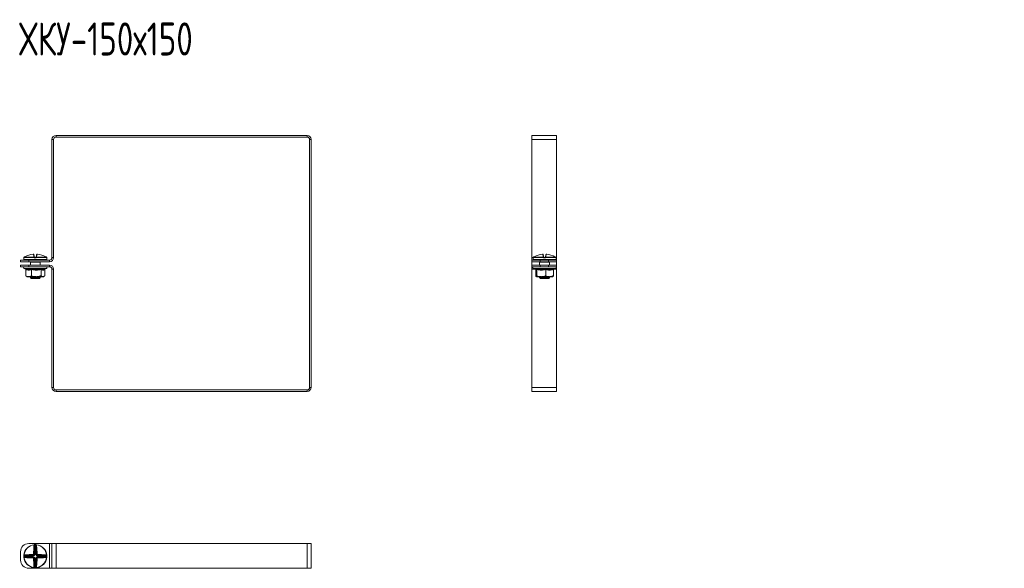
# Model space of a CAD drawing. Header units: millimetres. Extents: x -4 to 1414, y -1299 to 295.
# Tile 6 of 8: x 1 to 597, y -421 to -89. Entities that reach past the tile are written whole.
import ezdxf

# ---------------------------------------------------------------- set-up
doc = ezdxf.new("R2010")
doc.units = ezdxf.units.MM
doc.styles.add('SLDTEXTSTYLE0', font='TXT', dxfattribs={"width": 0.7, "bigfont": 'bigfont'})

msp = doc.modelspace()

# ---------------------------------------------------------------- linework, layer by layer
at = {"color": 7, "linetype": 'Continuous', "lineweight": 15}
for p, q in [((22.59, -158.53), (22.59, -159.53)), ((22.59, -158.53), (174.59, -158.53)), ((22.59, -159.53), (174.59, -159.53)), ((174.59, -159.53), (174.59, -158.53)), ((325.72, -158.53), (310.72, -158.53)), ((310.72, -161.03), (310.72, -158.53)), ((325.72, -161.03), (325.72, -158.53)), ((20.09, -232.53), (20.09, -161.03)), ((21.09, -161.03), (20.09, -161.03)), ((21.09, -232.53), (21.09, -161.03)), ((177.09, -161.03), (176.09, -161.03)), ((176.09, -161.03), (176.09, -311.03)), ((177.09, -161.03), (177.09, -311.03)), ((325.72, -161.03), (310.72, -161.03)), ((310.72, -232.53), (310.72, -161.03)), ((325.72, -232.53), (325.72, -161.03)), ((3.05, -232.48), (3.05, -232.48)), ((9.4, -232.51), (3.05, -232.51)), ((3.17, -232.29), (9.41, -232.29)), ((3.18, -232.29), (3.17, -232.29)), ((9.22, -231.99), (8.96, -230.48)), ((9.22, -230.68), (9.49, -232.16)), ((9.73, -232.37), (10.31, -232.37)), ((10.56, -232.16), (10.82, -230.68)), ((10.64, -232.29), (16.87, -232.29)), ((16.99, -232.51), (10.65, -232.51)), ((11.09, -230.48), (10.82, -231.99)), ((16.87, -232.29), (16.87, -232.29)), ((16.99, -232.48), (16.99, -232.51)), ((311.43, -232.48), (311.42, -232.48)), ((317.77, -232.51), (311.42, -232.51)), ((311.54, -232.29), (317.78, -232.29)), ((311.55, -232.29), (311.54, -232.29)), ((317.6, -231.99), (317.33, -230.48)), ((317.6, -230.68), (317.86, -232.16)), ((318.11, -232.37), (318.69, -232.37)), ((318.93, -232.16), (319.19, -230.68)), ((319.01, -232.29), (325.25, -232.29)), ((325.37, -232.51), (319.02, -232.51)), ((319.46, -230.48), (319.19, -231.99)), ((325.25, -232.29), (325.24, -232.29)), ((325.37, -232.48), (325.37, -232.51)), ((1.09, -235.03), (1.09, -234.03)), ((1.09, -234.03), (6.09, -234.03)), ((6.09, -235.03), (1.09, -235.03)), ((1.09, -238.03), (1.09, -237.03)), ((1.09, -237.03), (6.09, -237.03)), ((6.09, -238.03), (1.09, -238.03)), ((3.02, -232.62), (3.02, -233.62)), ((16.77, -233.87), (3.27, -233.87)), ((6.09, -234.03), (6.09, -235.03)), ((6.09, -234.03), (18.59, -234.03)), ((6.09, -235.03), (18.59, -235.03)), ((6.09, -237.03), (6.09, -238.03)), ((18.59, -237.03), (6.09, -237.03)), ((18.59, -238.03), (6.09, -238.03)), ((6.97, -235.07), (6.97, -235.07)), ((7.02, -235.22), (7.02, -237.03)), ((7.06, -234.03), (7.06, -233.87)), ((8.99, -235.32), (7.21, -235.32)), ((8.21, -235.07), (7.32, -235.07)), ((8.42, -235.07), (8.21, -235.07)), ((10.32, -232.62), (9.72, -232.62)), ((12.84, -235.32), (11.06, -235.32)), ((12.72, -235.07), (11.83, -235.07)), ((12.98, -234.03), (12.98, -233.87)), ((13.02, -237.03), (13.02, -235.22)), ((17.02, -233.62), (17.02, -232.62)), ((18.59, -235.03), (18.59, -234.03)), ((18.59, -238.03), (18.59, -237.03)), ((20.09, -232.53), (21.09, -232.53)), ((310.72, -234.03), (310.72, -232.53)), ((310.72, -235.03), (310.72, -234.03)), ((310.72, -234.03), (315.72, -234.03)), ((315.72, -235.03), (310.72, -235.03)), ((310.72, -235.03), (310.72, -237.03)), ((310.72, -238.03), (310.72, -237.03)), ((310.72, -237.03), (315.72, -237.03)), ((315.72, -238.03), (310.72, -238.03)), ((310.72, -239.53), (310.72, -238.03)), ((311.4, -232.62), (311.4, -233.62)), ((325.15, -233.87), (311.65, -233.87)), ((315.35, -235.07), (315.35, -235.07)), ((315.4, -235.22), (315.4, -237.03)), ((315.44, -233.87), (315.44, -234.03)), ((317.36, -235.32), (315.58, -235.32)), ((316.59, -235.07), (315.7, -235.07)), ((315.72, -234.03), (315.72, -235.03)), ((320.72, -234.03), (315.72, -234.03)), ((320.72, -235.03), (315.72, -235.03)), ((315.72, -237.03), (315.72, -238.03)), ((320.72, -237.03), (315.72, -237.03)), ((320.72, -238.03), (315.72, -238.03)), ((316.79, -235.07), (316.59, -235.07)), ((318.7, -232.62), (318.1, -232.62)), ((321.21, -235.32), (319.43, -235.32)), ((321.1, -235.07), (320.21, -235.07)), ((320.72, -235.03), (320.72, -234.03)), ((320.72, -234.03), (325.72, -234.03)), ((325.72, -235.03), (320.72, -235.03)), ((320.72, -238.03), (320.72, -237.03)), ((320.72, -237.03), (325.72, -237.03)), ((325.72, -238.03), (320.72, -238.03)), ((321.35, -233.87), (321.35, -234.03)), ((321.4, -237.03), (321.4, -235.22)), ((325.4, -233.62), (325.4, -232.62)), ((325.72, -234.03), (325.72, -232.53)), ((325.72, -234.03), (325.72, -235.03)), ((325.72, -235.03), (325.72, -237.03)), ((325.72, -237.03), (325.72, -238.03)), ((325.72, -239.53), (325.72, -238.03)), ((3.29, -239.13), (4.1, -239.43)), ((4.29, -239.75), (4.29, -243.43)), ((4.59, -243.7), (5.02, -244.03)), ((5.02, -244.03), (6.03, -244.03)), ((6.03, -244.03), (10.63, -244.03)), ((7.02, -244.03), (7.02, -244.57)), ((7.77, -239.75), (7.77, -243.43)), ((10.63, -244.03), (14.63, -244.03)), ((13.02, -244.57), (13.02, -244.03)), ((13.5, -239.75), (13.5, -243.43)), ((14.63, -244.03), (15.02, -244.03)), ((15.02, -244.03), (15.45, -243.7)), ((15.72, -239.51), (16.75, -239.13)), ((15.75, -239.75), (15.75, -243.43)), ((20.09, -311.03), (20.09, -239.53)), ((21.09, -239.53), (20.09, -239.53)), ((21.09, -311.03), (21.09, -239.53)), ((310.72, -311.03), (310.72, -239.53)), ((311.67, -239.13), (313.12, -239.66)), ((313.06, -239.64), (313.08, -239.75)), ((313.08, -239.75), (313.08, -243.43)), ((316.44, -244.03), (313.43, -244.03)), ((313.79, -239.75), (313.79, -243.43)), ((315.4, -244.03), (315.4, -244.57)), ((316.44, -244.03), (321.41, -244.03)), ((319.1, -239.75), (319.1, -243.43)), ((321.4, -244.57), (321.4, -244.03)), ((321.41, -244.03), (323.4, -244.03)), ((323.71, -239.75), (323.71, -243.43)), ((323.73, -239.64), (325.12, -239.13)), ((325.72, -311.03), (325.72, -239.53)), ((7.02, -244.57), (7.52, -245.07)), ((7.02, -244.57), (13.02, -244.57)), ((12.52, -245.07), (7.52, -245.07)), ((12.52, -245.07), (13.02, -244.57)), ((315.4, -244.57), (315.9, -245.07)), ((315.4, -244.57), (321.4, -244.57)), ((320.9, -245.07), (315.9, -245.07)), ((320.9, -245.07), (321.4, -244.57)), ((20.09, -311.03), (21.09, -311.03)), ((22.59, -312.53), (22.59, -313.53)), ((174.59, -312.53), (22.59, -312.53)), ((174.59, -313.53), (22.59, -313.53)), ((174.59, -313.53), (174.59, -312.53)), ((176.09, -311.03), (177.09, -311.03)), ((325.72, -311.03), (310.72, -311.03)), ((310.72, -313.53), (310.72, -311.03)), ((325.72, -313.53), (310.72, -313.53)), ((325.72, -313.53), (325.72, -311.03)), ((1.09, -415.51), (1.09, -410.51)), ((6.09, -405.51), (18.59, -405.51)), ((9.4, -406.21), (9.41, -406.33)), ((9.49, -412.16), (9.49, -407.01)), ((9.72, -406.19), (9.73, -406.44)), ((9.73, -406.44), (9.73, -412.16)), ((10.32, -406.19), (10.31, -406.44)), ((10.31, -412.16), (10.31, -406.44)), ((10.56, -407.01), (10.56, -412.16)), ((10.65, -406.21), (10.64, -406.33)), ((18.59, -420.51), (18.59, -405.51)), ((18.59, -405.51), (20.09, -405.51)), ((20.09, -420.51), (20.09, -405.51)), ((20.09, -405.51), (22.59, -405.51)), ((22.59, -420.51), (22.59, -405.51)), ((22.59, -405.51), (174.59, -405.51)), ((174.59, -420.51), (174.59, -405.51)), ((174.59, -405.51), (177.09, -405.51)), ((177.09, -420.51), (177.09, -405.51)), ((3.28, -412.9), (3.03, -412.88)), ((3.28, -413.48), (3.03, -413.49)), ((3.05, -412.56), (3.17, -412.57)), ((3.05, -413.81), (3.17, -413.8)), ((8.99, -412.9), (3.28, -412.9)), ((3.28, -413.48), (8.99, -413.48)), ((3.85, -412.65), (8.99, -412.65)), ((8.99, -413.72), (3.85, -413.72)), ((8.99, -412.65), (8.73, -412.39)), ((8.73, -413.98), (8.99, -413.72)), ((8.99, -412.65), (8.99, -412.9)), ((8.99, -413.72), (8.99, -413.48)), ((9.22, -411.9), (9.49, -412.16)), ((9.49, -414.21), (9.22, -414.48)), ((9.49, -412.16), (9.73, -412.16)), ((9.49, -419.36), (9.49, -414.21)), ((9.49, -414.21), (9.73, -414.21)), ((9.73, -414.21), (9.73, -419.93)), ((10.56, -412.16), (10.31, -412.16)), ((10.31, -414.21), (10.56, -414.21)), ((10.31, -419.93), (10.31, -414.21)), ((10.56, -412.16), (10.82, -411.9)), ((10.82, -414.48), (10.56, -414.21)), ((10.56, -414.21), (10.56, -419.36)), ((11.31, -412.39), (11.05, -412.65)), ((11.05, -412.65), (16.2, -412.65)), ((11.05, -412.65), (11.05, -412.9)), ((16.77, -412.9), (11.05, -412.9)), ((11.05, -413.48), (11.05, -413.72)), ((11.05, -413.48), (16.77, -413.48)), ((11.05, -413.72), (11.31, -413.98)), ((16.2, -413.72), (11.05, -413.72)), ((17.02, -412.88), (16.77, -412.9)), ((17.02, -413.49), (16.77, -413.48)), ((16.99, -412.56), (16.87, -412.57)), ((16.99, -413.81), (16.87, -413.8)), ((6.09, -420.51), (18.59, -420.51)), ((9.4, -420.16), (9.41, -420.04)), ((9.73, -419.93), (9.72, -420.18)), ((10.31, -419.93), (10.32, -420.18)), ((10.65, -420.16), (10.64, -420.04)), ((18.59, -420.51), (20.09, -420.51)), ((20.09, -420.51), (22.59, -420.51)), ((22.59, -420.51), (174.59, -420.51)), ((174.59, -420.51), (177.09, -420.51))]:
    msp.add_line(p, q, dxfattribs=at)
at = {"color": 8, "linetype": 'Continuous', "lineweight": 15}
for p, q in [((3.05, -232.51), (3.05, -232.48)), ((311.42, -232.51), (311.42, -232.48)), ((3.03, -232.62), (3.02, -232.62)), ((3.02, -233.62), (17.02, -233.62)), ((7.25, -235.08), (7.1, -235.11)), ((7.32, -235.07), (7.32, -235.03)), ((8.21, -235.07), (8.21, -235.03)), ((11.83, -235.07), (11.83, -235.03)), ((12.72, -235.07), (12.72, -235.03)), ((17.02, -232.62), (17.02, -232.62)), ((311.41, -232.53), (310.72, -232.53)), ((311.4, -232.62), (311.4, -232.62)), ((311.4, -233.62), (325.4, -233.62)), ((315.62, -235.08), (315.48, -235.11)), ((315.7, -235.03), (315.7, -235.07)), ((316.59, -235.03), (316.59, -235.07)), ((320.21, -235.03), (320.21, -235.07)), ((321.1, -235.03), (321.1, -235.07)), ((325.72, -232.53), (325.38, -232.53)), ((325.4, -232.62), (325.39, -232.62)), ((16.75, -239.13), (3.29, -239.13)), ((4.16, -239.44), (4, -239.37)), ((312.77, -239.53), (310.72, -239.53)), ((315.77, -239.13), (311.67, -239.13)), ((325.12, -239.13), (315.77, -239.13)), ((325.72, -239.53), (324.02, -239.53))]:
    msp.add_line(p, q, dxfattribs=at)
at = {"color": 8, "linetype": 'Continuous', "lineweight": 15, "flags": 128}
for points in [[(3.04, -232.54), (3.03, -232.57), (3.03, -232.62)], [(17.02, -232.62), (17.01, -232.57), (17, -232.53)], [(311.4, -232.62), (311.41, -232.57), (311.42, -232.53)], [(325.38, -232.54), (325.39, -232.57), (325.39, -232.62)]]:
    msp.add_lwpolyline(points, dxfattribs=at)
at = {"color": 7, "linetype": 'Continuous', "lineweight": 15, "flags": 128}
for points in [[(9.4, -406.21), (9.43, -406.22), (9.46, -406.23), (9.49, -406.25), (9.52, -406.28), (9.54, -406.32), (9.56, -406.36), (9.57, -406.41), (9.58, -406.46)], [(10.47, -406.46), (10.47, -406.41), (10.49, -406.36), (10.5, -406.32), (10.53, -406.28), (10.55, -406.25), (10.58, -406.23), (10.62, -406.22), (10.65, -406.21)], [(3.3, -412.74), (3.25, -412.73), (3.2, -412.72), (3.16, -412.7), (3.12, -412.68), (3.09, -412.65), (3.06, -412.62), (3.05, -412.59), (3.05, -412.56)], [(3.05, -413.81), (3.05, -413.78), (3.06, -413.75), (3.09, -413.72), (3.12, -413.69), (3.16, -413.67), (3.2, -413.65), (3.25, -413.64), (3.3, -413.63)], [(16.99, -412.56), (16.99, -412.59), (16.98, -412.62), (16.96, -412.65), (16.93, -412.68), (16.89, -412.7), (16.84, -412.72), (16.8, -412.73), (16.74, -412.74)], [(16.74, -413.63), (16.8, -413.64), (16.84, -413.65), (16.89, -413.67), (16.93, -413.69), (16.96, -413.72), (16.98, -413.75), (16.99, -413.78), (16.99, -413.81)], [(9.58, -419.91), (9.57, -419.96), (9.56, -420.01), (9.54, -420.05), (9.52, -420.09), (9.49, -420.12), (9.46, -420.14), (9.43, -420.16), (9.4, -420.16)], [(10.65, -420.16), (10.62, -420.16), (10.58, -420.14), (10.55, -420.12), (10.53, -420.09), (10.5, -420.05), (10.49, -420.01), (10.47, -419.96), (10.47, -419.91)]]:
    msp.add_lwpolyline(points, dxfattribs=at)
at = {"color": 7, "linetype": 'Continuous', "lineweight": 15}
for centre, radius, start, end in [((22.59, -161.03), 2.5, 90, 180), ((22.59, -161.03), 1.5, 90, 180), ((174.59, -161.03), 2.5, 0, 90), ((174.59, -161.03), 1.5, 0, 90), ((3.27, -232.62), 0.25, 155.8256, 180), ((3.3, -232.51), 0.25, 119.54479, 173.62669), ((3.3, -232.51), 0.25, 121.43613, 180.04078), ((10.01, -243.75), 13.34, 95.61655, 118.10572), ((8.98, -230.72), 0.249, 10.12559, 94.81347), ((9.26, -232.22), 0.233, 13.4875, 98.5562), ((11.09, -232.49), 1.69, 173.49277, 180.74942), ((10.2, -233.07), 0.978, 129.66767, 145.21361), ((9.47, -232.45), 0.172, 54.20519, 113.05313), ((11.18, -232.56), 1.46, 172.63211, 182.44391), ((8.86, -232.56), 1.46, 357.55609, 7.36789), ((10.57, -232.45), 0.172, 66.94687, 125.79481), ((9.84, -233.07), 0.978, 34.78639, 50.33233), ((10.78, -232.22), 0.233, 81.4438, 166.5125), ((8.96, -232.49), 1.69, 359.25058, 6.50723), ((11.06, -230.72), 0.249, 85.18653, 169.87441), ((10.03, -243.75), 13.34, 61.89428, 84.38345), ((16.74, -232.51), 0.25, 6.37331, 60.45521), ((16.74, -232.51), 0.25, 359.95922, 58.56387), ((16.77, -232.62), 0.25, 0, 25.41948), ((311.65, -232.62), 0.25, 155.8256, 180), ((311.67, -232.51), 0.25, 119.54479, 173.62669), ((311.67, -232.51), 0.25, 121.43613, 180.04078), ((318.39, -243.75), 13.34, 95.61655, 118.10572), ((317.35, -230.72), 0.249, 10.12559, 94.81347), ((317.63, -232.22), 0.233, 13.4875, 98.5562), ((319.46, -232.49), 1.69, 173.49277, 180.74942), ((318.57, -233.07), 0.978, 129.66767, 145.21361), ((317.85, -232.45), 0.172, 54.20519, 113.05313), ((319.56, -232.56), 1.46, 172.63211, 182.44391), ((317.24, -232.56), 1.46, 357.55609, 7.36789), ((318.94, -232.45), 0.172, 66.94687, 125.79481), ((318.22, -233.07), 0.978, 34.78639, 50.33233), ((319.16, -232.22), 0.233, 81.4438, 166.5125), ((317.33, -232.49), 1.69, 359.25058, 6.50723), ((319.44, -230.72), 0.249, 85.18653, 169.87441), ((318.41, -243.75), 13.34, 61.89428, 84.38345), ((325.12, -232.51), 0.25, 6.37331, 60.45521), ((325.12, -232.51), 0.25, 359.95922, 58.56387), ((325.15, -232.62), 0.25, 0, 25.41948), ((3.49, -238.6), 0.567, 90, 250), ((3.27, -233.62), 0.25, 180, 270), ((6.36, -234.12), 0.25, 20, 90), ((7.34, -234.7), 0.47, 224.07047, 240.18435), ((6.95, -235.32), 0.255, 359.48369, 53.14311), ((7.32, -234.57), 0.5, 248.27791, 270), ((8.49, -235.3), 0.492, 358.02677, 22.60306), ((11.55, -235.3), 0.492, 157.39694, 181.97323), ((12.72, -234.57), 0.5, 270, 291.72209), ((13.09, -235.32), 0.255, 126.85689, 180.51631), ((13.68, -234.12), 0.25, 90, 160), ((16.55, -238.6), 0.567, 290, 90), ((16.77, -233.62), 0.25, 270, 0), ((18.59, -232.53), 1.5, 270, 0), ((18.59, -232.53), 2.5, 270, 0), ((18.59, -239.53), 2.5, 0, 90), ((18.59, -239.53), 1.5, 0, 90), ((311.86, -238.6), 0.567, 90, 250), ((311.65, -233.62), 0.25, 180, 270), ((314.73, -234.12), 0.25, 20, 90), ((315.71, -234.7), 0.47, 224.07047, 240.18435), ((315.33, -235.32), 0.255, 359.48369, 53.14311), ((315.7, -234.57), 0.5, 248.27791, 270), ((316.87, -235.3), 0.492, 358.02677, 22.60306), ((319.92, -235.3), 0.492, 157.39694, 181.97323), ((321.1, -234.57), 0.5, 270, 291.72209), ((321.47, -235.32), 0.255, 126.85689, 180.51631), ((322.06, -234.12), 0.25, 90, 160), ((324.93, -238.6), 0.567, 290, 90), ((325.15, -233.62), 0.25, 270, 0), ((22.59, -311.03), 2.5, 180, 270), ((22.59, -311.03), 1.5, 180, 270), ((174.59, -311.03), 2.5, 270, 0), ((174.59, -311.03), 1.5, 270, 0), ((6.09, -410.51), 5, 90, 180), ((10.02, -413.19), 7, 95.12881, 174.87119), ((10.02, -413.19), 6.88, 95.12881, 174.87119), ((74.78, -412.89), 65.83, 174.77057, 179.11129), ((9.25, -407.18), 0.293, 36.18979, 94.92482), ((73.8, -412.9), 64.59, 174.77057, 179.11129), ((9.16, -406.83), 0.561, 41.55275, 63.35157), ((10.02, -413.19), 7, 87.53573, 92.46427), ((10.02, -413.19), 6.75, 87.53573, 92.46427), ((10.89, -406.83), 0.561, 116.64843, 138.44725), ((10.79, -407.18), 0.293, 85.07518, 143.81021), ((-53.76, -412.9), 64.59, 0.88871, 5.22943), ((10.02, -413.19), 6.88, 5.12881, 84.87119), ((10.02, -413.19), 7, 5.12881, 84.87119), ((-54.73, -412.89), 65.83, 0.88871, 5.22943), ((6.09, -415.51), 5, 180, 270), ((10.02, -413.19), 7, 177.53573, 182.46427), ((10.02, -413.19), 7, 185.12881, 264.87119), ((3.67, -412.32), 0.561, 206.64843, 228.44725), ((3.67, -414.05), 0.561, 131.55275, 153.35157), ((10.02, -413.19), 6.88, 185.12881, 264.87119), ((10.02, -413.19), 6.75, 177.53573, 182.46427), ((9.73, -477.94), 65.83, 90.88871, 95.22943), ((4.02, -412.41), 0.293, 175.07518, 233.81021), ((4.02, -413.96), 0.293, 126.18979, 184.92482), ((9.73, -348.43), 65.83, 264.77057, 269.11129), ((9.73, -476.97), 64.59, 90.88871, 95.22943), ((9.73, -349.41), 64.59, 264.77057, 269.11129), ((9.71, -412.16), 1.01, 177.69724, 192.94716), ((9.71, -414.21), 1.01, 167.05284, 182.30276), ((9, -412.88), 1.01, 77.05284, 92.30276), ((9, -413.49), 1.01, 267.69724, 282.94716), ((74.78, -413.48), 65.83, 180.88871, 185.22943), ((73.8, -413.47), 64.59, 180.88871, 185.22943), ((-53.76, -413.47), 64.59, 354.77057, 359.11129), ((10.02, -413.19), 6.88, 275.12881, 354.87119), ((10.02, -413.19), 7, 275.12881, 354.87119), ((11.05, -412.88), 1.01, 87.69724, 102.94716), ((11.05, -413.49), 1.01, 257.05284, 272.30276), ((-54.73, -413.48), 65.83, 354.77057, 359.11129), ((10.33, -412.16), 1.01, 347.05284, 2.30276), ((10.31, -476.97), 64.59, 84.77057, 89.11129), ((10.31, -349.41), 64.59, 270.88871, 275.22943), ((10.33, -414.21), 1.01, 357.69724, 12.94716), ((10.32, -477.94), 65.83, 84.77057, 89.11129), ((10.32, -348.43), 65.83, 270.88871, 275.22943), ((16.02, -412.41), 0.293, 306.18979, 4.92482), ((16.02, -413.96), 0.293, 355.07518, 53.81021), ((16.37, -412.32), 0.561, 311.55275, 333.35157), ((16.37, -414.05), 0.561, 26.64843, 48.44725), ((10.02, -413.19), 6.75, 357.53573, 2.46427), ((10.02, -413.19), 7, 357.53573, 2.46427), ((9.25, -419.19), 0.293, 265.07518, 323.81021), ((9.16, -419.54), 0.561, 296.64843, 318.44725), ((10.02, -413.19), 7, 267.53573, 272.46427), ((10.02, -413.19), 6.75, 267.53573, 272.46427), ((10.89, -419.54), 0.561, 221.55275, 243.35157), ((10.79, -419.19), 0.293, 216.18979, 274.92482)]:
    msp.add_arc(centre, radius, start, end, dxfattribs=at)
at = {"color": 8, "linetype": 'Continuous', "lineweight": 15}
for centre, radius, start, end in [((7.78, -234.53), 1.31, 333.65437, 337.46817), ((12.27, -234.53), 1.31, 202.53183, 206.34563), ((12.71, -234.7), 0.47, 299.81666, 315.65721), ((316.15, -234.53), 1.31, 333.65437, 337.46817), ((320.64, -234.53), 1.31, 202.53183, 206.34563), ((321.08, -234.7), 0.47, 299.81666, 315.65721)]:
    msp.add_arc(centre, radius, start, end, dxfattribs=at)
at = {"color": 7, "linetype": 'Continuous', "lineweight": 15}
for centre, major_axis, ratio, start_param, end_param in [((7.16, -234.12), (0.564, -0.091), 0.124069, 1.757057, 3.210607), ((12.89, -234.12), (0.564, 0.091), 0.124069, 6.214171, 7.667721), ((315.53, -234.12), (0.564, -0.091), 0.124069, 1.757057, 3.210607), ((321.26, -234.12), (0.564, 0.091), 0.124069, 6.214171, 7.667721), ((8.97, -412.13), (0.375, -0.375), 0.942694, 5.512866, 7.053504), ((8.97, -412.13), (0.547, -0.547), 0.970288, 5.512866, 7.053504), ((8.97, -414.24), (0.547, 0.547), 0.970288, 5.512866, 7.053504), ((8.97, -414.24), (0.375, 0.375), 0.942694, 5.512866, 7.053504), ((11.07, -412.13), (-0.547, -0.547), 0.970288, 5.512866, 7.053504), ((11.07, -414.24), (-0.547, 0.547), 0.970288, 5.512866, 7.053504), ((11.07, -412.13), (0.375, 0.375), 0.942694, 2.371274, 3.911912), ((11.07, -414.24), (0.375, -0.375), 0.942694, 2.371274, 3.911912)]:
    msp.add_ellipse(centre, major_axis=major_axis, ratio=ratio, start_param=start_param, end_param=end_param, dxfattribs=at)
for points, knots in [([(3.05, -232.51), (3.05, -232.51), (3.05, -232.54), (3.04, -232.6), (3.03, -232.61), (3.03, -232.62)], [0, 0, 0, 0, 0.003073, 0.499692, 1, 1, 1, 1]), ([(3.05, -232.47), (3.05, -232.49), (3.05, -232.52), (3.04, -232.54), (3.04, -232.55), (3.04, -232.54), (3.04, -232.54)], [0, 0, 0, 0, 0.3538229, 0.6933776, 0.9382534, 1, 1, 1, 1]), ([(3.73, -231.99), (3.58, -232.07), (3.38, -232.17), (3.21, -232.27), (3.17, -232.29)], [0, 0, 0, 0, 0.770897, 1, 1, 1, 1]), ([(9.22, -230.67), (9.22, -230.66), (9.21, -230.63), (9.18, -230.58), (9.13, -230.52), (9.08, -230.49), (9.04, -230.48), (8.99, -230.47), (8.93, -230.46), (8.84, -230.46), (8.75, -230.47), (8.7, -230.48), (8.69, -230.48)], [0, 0, 0, 0, 0.037598, 0.157267, 0.255933, 0.342451, 0.42026, 0.495889, 0.600986, 0.800286, 0.962126, 1, 1, 1, 1]), ([(8.96, -230.48), (8.95, -230.47), (8.95, -230.47), (8.9, -230.47), (8.84, -230.47), (8.77, -230.47), (8.72, -230.47), (8.71, -230.48)], [0, 0, 0, 0, 0.218399, 0.436827, 0.654626, 0.872181, 1, 1, 1, 1]), ([(9.41, -232.29), (9.38, -232.27), (9.28, -232.17), (9.25, -232.07), (9.22, -231.99)], [0, 0, 0, 0, 0.229103, 1, 1, 1, 1]), ([(9.72, -232.62), (9.66, -232.61), (9.55, -232.6), (9.44, -232.54), (9.4, -232.51), (9.4, -232.51)], [0, 0, 0, 0, 0.500308, 0.996927, 1, 1, 1, 1]), ([(9.49, -232.16), (9.5, -232.2), (9.51, -232.25), (9.56, -232.3), (9.58, -232.31)], [0, 0, 0, 0, 0.781937, 1, 1, 1, 1]), ([(9.58, -232.31), (9.58, -232.31), (9.6, -232.33), (9.65, -232.36), (9.7, -232.37), (9.73, -232.37)], [0, 0, 0, 0, 0.003106, 0.502169, 1, 1, 1, 1]), ([(10.31, -232.37), (10.34, -232.37), (10.4, -232.36), (10.44, -232.33), (10.47, -232.31)], [0, 0, 0, 0, 0.497853, 1, 1, 1, 1]), ([(10.65, -232.51), (10.65, -232.51), (10.6, -232.54), (10.5, -232.6), (10.38, -232.61), (10.32, -232.62)], [0, 0, 0, 0, 0.0030731, 0.4996924, 1, 1, 1, 1]), ([(10.47, -232.31), (10.48, -232.3), (10.54, -232.25), (10.55, -232.2), (10.56, -232.16)], [0, 0, 0, 0, 0.218063, 1, 1, 1, 1]), ([(10.82, -231.99), (10.8, -232.07), (10.77, -232.17), (10.66, -232.27), (10.64, -232.29)], [0, 0, 0, 0, 0.770897, 1, 1, 1, 1]), ([(11.32, -230.47), (11.31, -230.47), (11.26, -230.47), (11.16, -230.46), (11.09, -230.46), (11.02, -230.47), (10.96, -230.49), (10.9, -230.53), (10.85, -230.59), (10.82, -230.65), (10.82, -230.68), (10.82, -230.68)], [0, 0, 0, 0, 0.066923, 0.2381, 0.430282, 0.538321, 0.635628, 0.739505, 0.862235, 0.996759, 1, 1, 1, 1]), ([(11.34, -230.48), (11.31, -230.47), (11.25, -230.47), (11.18, -230.47), (11.12, -230.47), (11.09, -230.47), (11.09, -230.47), (11.09, -230.48)], [0, 0, 0, 0, 0.218399, 0.436827, 0.654626, 0.872181, 1, 1, 1, 1]), ([(16.87, -232.29), (16.83, -232.27), (16.66, -232.17), (16.47, -232.07), (16.32, -231.99)], [0, 0, 0, 0, 0.229103, 1, 1, 1, 1]), ([(17, -232.54), (17, -232.54), (17, -232.55), (17, -232.53), (17, -232.51), (16.99, -232.48), (16.99, -232.47)], [0, 0, 0, 0, 0.043748, 0.31887, 0.763688, 1, 1, 1, 1]), ([(17.02, -232.62), (17.01, -232.61), (17.01, -232.6), (17, -232.54), (16.99, -232.51), (16.99, -232.51)], [0, 0, 0, 0, 0.500308, 0.996927, 1, 1, 1, 1]), ([(311.42, -232.51), (311.42, -232.51), (311.42, -232.54), (311.41, -232.6), (311.41, -232.61), (311.4, -232.62)], [0, 0, 0, 0, 0.0030731, 0.4996924, 1, 1, 1, 1]), ([(311.42, -232.47), (311.42, -232.49), (311.42, -232.52), (311.42, -232.54), (311.42, -232.54), (311.42, -232.54)], [0, 0, 0, 0, 0.427098, 0.836973, 1, 1, 1, 1]), ([(312.1, -231.99), (311.95, -232.07), (311.75, -232.17), (311.58, -232.27), (311.54, -232.29)], [0, 0, 0, 0, 0.7708973, 1, 1, 1, 1]), ([(317.59, -230.67), (317.59, -230.66), (317.59, -230.63), (317.56, -230.58), (317.51, -230.52), (317.46, -230.49), (317.41, -230.48), (317.36, -230.47), (317.3, -230.46), (317.21, -230.46), (317.12, -230.47), (317.08, -230.48), (317.07, -230.48)], [0, 0, 0, 0, 0.037319, 0.157023, 0.255718, 0.342261, 0.420093, 0.495743, 0.600871, 0.800229, 0.962115, 1, 1, 1, 1]), ([(317.33, -230.48), (317.33, -230.47), (317.32, -230.47), (317.28, -230.47), (317.21, -230.47), (317.14, -230.47), (317.1, -230.47), (317.08, -230.48)], [0, 0, 0, 0, 0.2183992, 0.436827, 0.6546258, 0.8721812, 1, 1, 1, 1]), ([(317.78, -232.29), (317.76, -232.27), (317.65, -232.17), (317.62, -232.07), (317.6, -231.99)], [0, 0, 0, 0, 0.229103, 1, 1, 1, 1]), ([(318.1, -232.62), (318.04, -232.61), (317.92, -232.6), (317.82, -232.54), (317.77, -232.51), (317.77, -232.51)], [0, 0, 0, 0, 0.500308, 0.996927, 1, 1, 1, 1]), ([(317.86, -232.16), (317.87, -232.2), (317.88, -232.25), (317.94, -232.3), (317.95, -232.31)], [0, 0, 0, 0, 0.781937, 1, 1, 1, 1]), ([(317.95, -232.31), (317.95, -232.31), (317.97, -232.33), (318.02, -232.36), (318.08, -232.37), (318.11, -232.37)], [0, 0, 0, 0, 0.003106, 0.502169, 1, 1, 1, 1]), ([(318.69, -232.37), (318.72, -232.37), (318.77, -232.36), (318.82, -232.33), (318.84, -232.31)], [0, 0, 0, 0, 0.497853, 1, 1, 1, 1]), ([(319.02, -232.51), (319.02, -232.51), (318.98, -232.54), (318.87, -232.6), (318.76, -232.61), (318.7, -232.62)], [0, 0, 0, 0, 0.003073, 0.499692, 1, 1, 1, 1]), ([(318.84, -232.31), (318.86, -232.3), (318.91, -232.25), (318.92, -232.2), (318.93, -232.16)], [0, 0, 0, 0, 0.218063, 1, 1, 1, 1]), ([(319.19, -231.99), (319.17, -232.07), (319.14, -232.17), (319.04, -232.27), (319.01, -232.29)], [0, 0, 0, 0, 0.770897, 1, 1, 1, 1]), ([(319.7, -230.47), (319.68, -230.47), (319.63, -230.47), (319.54, -230.46), (319.46, -230.46), (319.4, -230.47), (319.33, -230.49), (319.27, -230.53), (319.22, -230.59), (319.19, -230.65), (319.19, -230.68), (319.19, -230.68)], [0, 0, 0, 0, 0.066923, 0.2381, 0.430282, 0.538321, 0.635628, 0.739505, 0.862235, 0.996759, 1, 1, 1, 1]), ([(319.71, -230.48), (319.68, -230.47), (319.63, -230.47), (319.55, -230.47), (319.49, -230.47), (319.46, -230.47), (319.46, -230.47), (319.46, -230.48)], [0, 0, 0, 0, 0.218399, 0.436827, 0.654626, 0.872181, 1, 1, 1, 1]), ([(325.25, -232.29), (325.21, -232.27), (325.04, -232.17), (324.84, -232.07), (324.69, -231.99)], [0, 0, 0, 0, 0.229103, 1, 1, 1, 1]), ([(325.38, -232.54), (325.38, -232.54), (325.38, -232.55), (325.37, -232.53), (325.37, -232.51), (325.37, -232.48), (325.37, -232.47)], [0, 0, 0, 0, 0.0437478, 0.3188698, 0.7636875, 1, 1, 1, 1]), ([(325.39, -232.62), (325.39, -232.61), (325.38, -232.6), (325.37, -232.54), (325.37, -232.51), (325.37, -232.51)], [0, 0, 0, 0, 0.500308, 0.996927, 1, 1, 1, 1]), ([(6.97, -235.07), (6.97, -235.06), (6.97, -235.06), (6.97, -235.07), (6.97, -235.07), (6.97, -235.07)], [0, 0, 0, 0, 0.767426, 0.9766, 1, 1, 1, 1]), ([(7.1, -235.11), (7.07, -235.11), (7, -235.12), (7, -235.11), (7, -235.1)], [0, 0, 0, 0, 0.45974, 1, 1, 1, 1]), ([(7, -235.11), (7, -235.11), (7, -235.12), (7.02, -235.16), (7.02, -235.2), (7.02, -235.22), (7.02, -235.22)], [0, 0, 0, 0, 0.00902, 0.457137, 0.968378, 1, 1, 1, 1]), ([(11.1, -235.11), (10.93, -235.11), (10.5, -235.12), (9.77, -235.09), (9.23, -235.1), (8.95, -235.11)], [0, 0, 0, 0, 0.232421, 0.610897, 1, 1, 1, 1]), ([(11.06, -235.32), (11, -235.32), (10.88, -235.31), (10.68, -235.29), (10.46, -235.26), (10.24, -235.23), (10.01, -235.21), (9.79, -235.23), (9.54, -235.26), (9.27, -235.3), (9.08, -235.31), (8.99, -235.32)], [0, 0, 0, 0, 0.084982, 0.188194, 0.292085, 0.397364, 0.503648, 0.610192, 0.717991, 0.85811, 1, 1, 1, 1]), ([(11.83, -235.07), (11.81, -235.07), (11.57, -235.07), (11.32, -235.09), (11.1, -235.11)], [0, 0, 0, 0, 0.099322, 1, 1, 1, 1]), ([(13.04, -235.1), (13.05, -235.1), (13.06, -235.09), (12.99, -235.1), (12.94, -235.11)], [0, 0, 0, 0, 0.212806, 1, 1, 1, 1]), ([(13.02, -235.22), (13.02, -235.22), (13.02, -235.2), (13.03, -235.17), (13.04, -235.13), (13.05, -235.11), (13.05, -235.11)], [0, 0, 0, 0, 0.003827, 0.4241754, 0.7652534, 1, 1, 1, 1]), ([(13.07, -235.07), (13.07, -235.07), (13.07, -235.07), (13.07, -235.07), (13.07, -235.07), (13.07, -235.07), (13.07, -235.07)], [0, 0, 0, 0, 0.022656, 0.046736, 0.36612, 1, 1, 1, 1]), ([(315.34, -235.07), (315.34, -235.06), (315.34, -235.06), (315.35, -235.07), (315.35, -235.07), (315.35, -235.07)], [0, 0, 0, 0, 0.767426, 0.9766, 1, 1, 1, 1]), ([(315.48, -235.11), (315.45, -235.11), (315.37, -235.12), (315.37, -235.11), (315.38, -235.1)], [0, 0, 0, 0, 0.45974, 1, 1, 1, 1]), ([(315.37, -235.11), (315.37, -235.11), (315.38, -235.12), (315.39, -235.16), (315.4, -235.2), (315.4, -235.22), (315.4, -235.22)], [0, 0, 0, 0, 0.00902, 0.457137, 0.968378, 1, 1, 1, 1]), ([(319.47, -235.11), (319.31, -235.11), (318.87, -235.12), (318.15, -235.09), (317.6, -235.1), (317.32, -235.11)], [0, 0, 0, 0, 0.232421, 0.610897, 1, 1, 1, 1]), ([(319.43, -235.32), (319.38, -235.32), (319.25, -235.31), (319.05, -235.29), (318.83, -235.26), (318.61, -235.23), (318.39, -235.21), (318.16, -235.23), (317.91, -235.26), (317.65, -235.3), (317.46, -235.31), (317.36, -235.32)], [0, 0, 0, 0, 0.084982, 0.188194, 0.292085, 0.397364, 0.503648, 0.610192, 0.717991, 0.85811, 1, 1, 1, 1]), ([(320.21, -235.07), (320.18, -235.07), (319.94, -235.07), (319.69, -235.09), (319.47, -235.11)], [0, 0, 0, 0, 0.099322, 1, 1, 1, 1]), ([(321.42, -235.1), (321.42, -235.1), (321.44, -235.09), (321.37, -235.1), (321.31, -235.11)], [0, 0, 0, 0, 0.212806, 1, 1, 1, 1]), ([(321.4, -235.22), (321.4, -235.22), (321.39, -235.2), (321.4, -235.17), (321.41, -235.13), (321.42, -235.11), (321.42, -235.11)], [0, 0, 0, 0, 0.003827, 0.4241754, 0.7652534, 1, 1, 1, 1]), ([(321.45, -235.07), (321.45, -235.07), (321.45, -235.07), (321.45, -235.07), (321.45, -235.07), (321.45, -235.07), (321.45, -235.07)], [0, 0, 0, 0, 0.022656, 0.046736, 0.36612, 1, 1, 1, 1]), ([(4, -239.37), (4.15, -239.41), (4.58, -239.54), (5.31, -239.67), (6.14, -239.69), (6.92, -239.58), (7.41, -239.44), (7.65, -239.37)], [0, 0, 0, 0, 0.117987, 0.354133, 0.592326, 0.795595, 1, 1, 1, 1]), ([(4.29, -239.75), (4.29, -239.71), (4.28, -239.63), (4.22, -239.52), (4.12, -239.43), (4.04, -239.39), (4, -239.37), (4, -239.37)], [0, 0, 0, 0, 0.2361835, 0.4713974, 0.7324647, 0.992086, 1, 1, 1, 1]), ([(7.77, -239.75), (7.49, -239.82), (6.92, -239.97), (6.05, -240.04), (5.17, -239.97), (4.59, -239.82), (4.29, -239.75)], [0, 0, 0, 0, 0.245251, 0.49213, 0.745021, 1, 1, 1, 1]), ([(4.29, -243.43), (4.54, -243.58), (5.04, -243.87), (5.64, -244.02), (5.97, -244.03), (6.03, -244.03)], [0, 0, 0, 0, 0.442922, 0.896343, 1, 1, 1, 1]), ([(4.29, -243.43), (4.39, -243.53), (4.49, -243.63), (4.59, -243.7), (4.6, -243.7)], [0, 0, 0, 0, 0.945126, 1, 1, 1, 1]), ([(6.03, -244.03), (6.27, -244.01), (6.74, -243.97), (7.32, -243.71), (7.66, -243.5), (7.77, -243.43)], [0, 0, 0, 0, 0.39547, 0.801975, 1, 1, 1, 1]), ([(7.65, -239.37), (7.89, -239.41), (8.59, -239.54), (9.78, -239.67), (11.15, -239.69), (12.45, -239.58), (13.27, -239.44), (13.67, -239.37)], [0, 0, 0, 0, 0.117987, 0.354133, 0.592326, 0.795595, 1, 1, 1, 1]), ([(7.77, -239.75), (7.77, -239.71), (7.76, -239.63), (7.74, -239.52), (7.7, -239.43), (7.67, -239.39), (7.65, -239.37), (7.65, -239.37)], [0, 0, 0, 0, 0.236184, 0.471397, 0.732465, 0.992086, 1, 1, 1, 1]), ([(13.5, -239.75), (13.03, -239.82), (12.1, -239.97), (10.67, -240.04), (9.22, -239.97), (8.25, -239.82), (7.77, -239.75)], [0, 0, 0, 0, 0.2452513, 0.4921305, 0.7450212, 1, 1, 1, 1]), ([(7.77, -243.43), (8.18, -243.58), (9.01, -243.87), (9.99, -244.02), (10.53, -244.03), (10.63, -244.03)], [0, 0, 0, 0, 0.442922, 0.896343, 1, 1, 1, 1]), ([(10.63, -244.03), (11.02, -244.01), (11.81, -243.97), (12.76, -243.71), (13.32, -243.5), (13.5, -243.43)], [0, 0, 0, 0, 0.39547, 0.801975, 1, 1, 1, 1]), ([(13.67, -239.37), (13.67, -239.37), (13.65, -239.39), (13.6, -239.43), (13.54, -239.52), (13.51, -239.63), (13.5, -239.71), (13.5, -239.75)], [0, 0, 0, 0, 0.007914, 0.267535, 0.528603, 0.763816, 1, 1, 1, 1]), ([(15.75, -239.75), (15.57, -239.82), (15.2, -239.97), (14.64, -240.04), (14.07, -239.97), (13.69, -239.82), (13.5, -239.75)], [0, 0, 0, 0, 0.245251, 0.49213, 0.745021, 1, 1, 1, 1]), ([(13.5, -243.43), (13.59, -243.52), (13.82, -243.73), (14.2, -243.98), (14.48, -244.01), (14.63, -244.03)], [0, 0, 0, 0, 0.262707, 0.627492, 1, 1, 1, 1]), ([(14.63, -244.03), (14.68, -244.03), (14.9, -244.02), (15.26, -243.86), (15.58, -243.6), (15.74, -243.44), (15.75, -243.43)], [0, 0, 0, 0, 0.148154, 0.552, 0.965648, 1, 1, 1, 1]), ([(15.94, -239.43), (15.94, -239.43), (15.89, -239.45), (15.83, -239.52), (15.76, -239.63), (15.76, -239.71), (15.75, -239.75)], [0, 0, 0, 0, 0.0557459, 0.3922997, 0.6955248, 1, 1, 1, 1]), ([(313.79, -239.75), (313.73, -239.82), (313.61, -239.97), (313.44, -240.04), (313.26, -239.97), (313.14, -239.82), (313.08, -239.75)], [0, 0, 0, 0, 0.245251, 0.49213, 0.745021, 1, 1, 1, 1]), ([(313.08, -243.43), (313.13, -243.58), (313.23, -243.87), (313.35, -244.02), (313.42, -244.03), (313.43, -244.03)], [0, 0, 0, 0, 0.442922, 0.896343, 1, 1, 1, 1]), ([(313.43, -244.03), (313.48, -244.01), (313.58, -243.97), (313.7, -243.71), (313.76, -243.5), (313.79, -243.43)], [0, 0, 0, 0, 0.39547, 0.801975, 1, 1, 1, 1]), ([(313.55, -239.37), (313.77, -239.41), (314.43, -239.54), (315.54, -239.67), (316.81, -239.69), (318.01, -239.58), (318.76, -239.44), (319.14, -239.37)], [0, 0, 0, 0, 0.1179875, 0.3541329, 0.5923261, 0.7955953, 1, 1, 1, 1]), ([(313.79, -239.75), (313.78, -239.71), (313.78, -239.63), (313.73, -239.52), (313.65, -239.43), (313.59, -239.39), (313.55, -239.37), (313.55, -239.37)], [0, 0, 0, 0, 0.236184, 0.471397, 0.732465, 0.992086, 1, 1, 1, 1]), ([(319.1, -239.75), (318.67, -239.82), (317.8, -239.97), (316.48, -240.04), (315.13, -239.97), (314.24, -239.82), (313.79, -239.75)], [0, 0, 0, 0, 0.245251, 0.49213, 0.745021, 1, 1, 1, 1]), ([(316.44, -244.03), (316.31, -244.03), (315.81, -244.02), (314.94, -243.86), (314.2, -243.6), (313.82, -243.44), (313.79, -243.43)], [0, 0, 0, 0, 0.148154, 0.552, 0.965648, 1, 1, 1, 1]), ([(319.1, -243.43), (318.88, -243.52), (318.34, -243.73), (317.45, -243.98), (316.78, -244.01), (316.44, -244.03)], [0, 0, 0, 0, 0.262707, 0.627492, 1, 1, 1, 1]), ([(319.1, -239.75), (319.1, -239.71), (319.1, -239.63), (319.11, -239.52), (319.12, -239.43), (319.13, -239.39), (319.14, -239.37), (319.14, -239.37)], [0, 0, 0, 0, 0.236184, 0.471397, 0.732465, 0.992086, 1, 1, 1, 1]), ([(323.71, -239.75), (323.34, -239.82), (322.59, -239.97), (321.43, -240.04), (320.27, -239.97), (319.49, -239.82), (319.1, -239.75)], [0, 0, 0, 0, 0.245251, 0.49213, 0.745021, 1, 1, 1, 1]), ([(319.1, -243.43), (319.43, -243.58), (320.1, -243.87), (320.89, -244.02), (321.33, -244.03), (321.41, -244.03)], [0, 0, 0, 0, 0.442922, 0.896343, 1, 1, 1, 1]), ([(319.14, -239.37), (319.33, -239.41), (319.89, -239.54), (320.84, -239.67), (321.94, -239.69), (322.99, -239.58), (323.65, -239.44), (323.98, -239.37)], [0, 0, 0, 0, 0.1179875, 0.3541329, 0.5923261, 0.7955953, 1, 1, 1, 1]), ([(321.41, -244.03), (321.72, -244.01), (322.35, -243.97), (323.12, -243.71), (323.57, -243.5), (323.71, -243.43)], [0, 0, 0, 0, 0.39547, 0.801975, 1, 1, 1, 1]), ([(323.71, -243.43), (323.66, -243.58), (323.56, -243.87), (323.44, -244.02), (323.37, -244.03), (323.36, -244.03)], [0, 0, 0, 0, 0.442922, 0.896343, 1, 1, 1, 1]), ([(323.71, -239.75), (323.72, -239.71), (323.72, -239.63), (323.78, -239.52), (323.87, -239.43), (323.94, -239.39), (323.98, -239.37), (323.98, -239.37)], [0, 0, 0, 0, 0.236184, 0.471397, 0.732465, 0.992086, 1, 1, 1, 1]), ([(9.22, -406.89), (9.25, -406.74), (9.28, -406.54), (9.38, -406.37), (9.41, -406.33)], [0, 0, 0, 0, 0.7708973, 1, 1, 1, 1]), ([(9.4, -406.21), (9.4, -406.21), (9.44, -406.21), (9.55, -406.2), (9.66, -406.2), (9.72, -406.19)], [0, 0, 0, 0, 0.0030731, 0.4996924, 1, 1, 1, 1]), ([(9.58, -406.46), (9.56, -406.5), (9.51, -406.68), (9.5, -406.87), (9.49, -407.01)], [0, 0, 0, 0, 0.218063, 1, 1, 1, 1]), ([(9.73, -406.44), (9.7, -406.44), (9.65, -406.45), (9.6, -406.46), (9.58, -406.46)], [0, 0, 0, 0, 0.497853, 1, 1, 1, 1]), ([(10.47, -406.46), (10.47, -406.46), (10.45, -406.46), (10.4, -406.45), (10.34, -406.44), (10.31, -406.44)], [0, 0, 0, 0, 0.003106, 0.502169, 1, 1, 1, 1]), ([(10.32, -406.19), (10.38, -406.2), (10.5, -406.2), (10.6, -406.21), (10.65, -406.21), (10.65, -406.21)], [0, 0, 0, 0, 0.5003076, 0.9969269, 1, 1, 1, 1]), ([(10.56, -407.01), (10.55, -406.87), (10.54, -406.68), (10.48, -406.5), (10.47, -406.46)], [0, 0, 0, 0, 0.781937, 1, 1, 1, 1]), ([(10.64, -406.33), (10.66, -406.37), (10.77, -406.54), (10.8, -406.74), (10.82, -406.89)], [0, 0, 0, 0, 0.229103, 1, 1, 1, 1]), ([(3.03, -412.88), (3.03, -412.83), (3.04, -412.71), (3.05, -412.61), (3.05, -412.56), (3.05, -412.56)], [0, 0, 0, 0, 0.500308, 0.996927, 1, 1, 1, 1]), ([(3.05, -413.81), (3.05, -413.81), (3.05, -413.77), (3.04, -413.66), (3.03, -413.55), (3.03, -413.49)], [0, 0, 0, 0, 0.003073, 0.499692, 1, 1, 1, 1]), ([(3.17, -412.57), (3.21, -412.55), (3.38, -412.44), (3.58, -412.41), (3.73, -412.39)], [0, 0, 0, 0, 0.229103, 1, 1, 1, 1]), ([(3.73, -413.98), (3.58, -413.96), (3.38, -413.93), (3.21, -413.83), (3.17, -413.8)], [0, 0, 0, 0, 0.770897, 1, 1, 1, 1]), ([(3.3, -412.74), (3.3, -412.74), (3.29, -412.76), (3.29, -412.81), (3.28, -412.87), (3.28, -412.9)], [0, 0, 0, 0, 0.003106, 0.502169, 1, 1, 1, 1]), ([(3.28, -413.48), (3.28, -413.5), (3.29, -413.56), (3.29, -413.61), (3.3, -413.63)], [0, 0, 0, 0, 0.497853, 1, 1, 1, 1]), ([(3.85, -412.65), (3.7, -412.66), (3.52, -412.67), (3.34, -412.73), (3.3, -412.74)], [0, 0, 0, 0, 0.781937, 1, 1, 1, 1]), ([(3.3, -413.63), (3.34, -413.64), (3.52, -413.7), (3.7, -413.71), (3.85, -413.72)], [0, 0, 0, 0, 0.218063, 1, 1, 1, 1]), ([(8.71, -412.12), (8.74, -412.12), (8.79, -412.11), (8.87, -412.07), (8.92, -412), (8.95, -411.93), (8.96, -411.89), (8.96, -411.87)], [0, 0, 0, 0, 0.2183992, 0.436827, 0.6546258, 0.8721812, 1, 1, 1, 1]), ([(8.96, -414.5), (8.95, -414.47), (8.95, -414.42), (8.9, -414.34), (8.84, -414.28), (8.77, -414.25), (8.72, -414.25), (8.71, -414.25)], [0, 0, 0, 0, 0.218399, 0.436827, 0.654626, 0.872181, 1, 1, 1, 1]), ([(9.22, -411.9), (9.22, -411.93), (9.21, -412.02), (9.16, -412.15), (9.05, -412.28), (8.9, -412.37), (8.79, -412.38), (8.73, -412.39)], [0, 0, 0, 0, 0.127707, 0.345274, 0.563217, 0.781734, 1, 1, 1, 1]), ([(8.73, -413.98), (8.76, -413.99), (8.85, -413.99), (8.99, -414.05), (9.12, -414.16), (9.2, -414.31), (9.22, -414.42), (9.22, -414.48)], [0, 0, 0, 0, 0.1277068, 0.3452738, 0.5632172, 0.7817336, 1, 1, 1, 1]), ([(11.31, -412.39), (11.28, -412.39), (11.19, -412.38), (11.06, -412.32), (10.93, -412.21), (10.84, -412.06), (10.83, -411.95), (10.82, -411.9)], [0, 0, 0, 0, 0.127707, 0.345274, 0.563217, 0.781734, 1, 1, 1, 1]), ([(10.82, -414.48), (10.82, -414.44), (10.83, -414.36), (10.89, -414.22), (11, -414.09), (11.15, -414), (11.26, -413.99), (11.31, -413.98)], [0, 0, 0, 0, 0.127707, 0.345274, 0.563217, 0.781734, 1, 1, 1, 1]), ([(11.09, -411.87), (11.09, -411.9), (11.1, -411.96), (11.14, -412.03), (11.21, -412.09), (11.28, -412.12), (11.32, -412.12), (11.34, -412.12)], [0, 0, 0, 0, 0.218399, 0.436827, 0.654626, 0.872181, 1, 1, 1, 1]), ([(11.34, -414.25), (11.31, -414.25), (11.25, -414.26), (11.18, -414.3), (11.12, -414.37), (11.09, -414.44), (11.09, -414.48), (11.09, -414.5)], [0, 0, 0, 0, 0.218399, 0.436827, 0.654626, 0.872181, 1, 1, 1, 1]), ([(16.74, -412.74), (16.71, -412.73), (16.53, -412.67), (16.34, -412.66), (16.2, -412.65)], [0, 0, 0, 0, 0.218063, 1, 1, 1, 1]), ([(16.2, -413.72), (16.34, -413.71), (16.53, -413.7), (16.71, -413.64), (16.74, -413.63)], [0, 0, 0, 0, 0.7819366, 1, 1, 1, 1]), ([(16.32, -412.39), (16.47, -412.41), (16.66, -412.44), (16.83, -412.55), (16.87, -412.57)], [0, 0, 0, 0, 0.770897, 1, 1, 1, 1]), ([(16.87, -413.8), (16.83, -413.83), (16.66, -413.93), (16.47, -413.96), (16.32, -413.98)], [0, 0, 0, 0, 0.229103, 1, 1, 1, 1]), ([(16.77, -412.9), (16.76, -412.87), (16.76, -412.81), (16.75, -412.76), (16.74, -412.74)], [0, 0, 0, 0, 0.497853, 1, 1, 1, 1]), ([(16.74, -413.63), (16.74, -413.63), (16.75, -413.61), (16.76, -413.56), (16.76, -413.5), (16.77, -413.48)], [0, 0, 0, 0, 0.003106, 0.502169, 1, 1, 1, 1]), ([(16.99, -412.56), (16.99, -412.56), (17, -412.61), (17.01, -412.71), (17.01, -412.83), (17.02, -412.88)], [0, 0, 0, 0, 0.003073, 0.499692, 1, 1, 1, 1]), ([(17.02, -413.49), (17.01, -413.55), (17.01, -413.66), (17, -413.77), (16.99, -413.81), (16.99, -413.81)], [0, 0, 0, 0, 0.500308, 0.996927, 1, 1, 1, 1]), ([(9.41, -420.04), (9.38, -420), (9.28, -419.83), (9.25, -419.63), (9.22, -419.48)], [0, 0, 0, 0, 0.229103, 1, 1, 1, 1]), ([(9.72, -420.18), (9.66, -420.18), (9.55, -420.17), (9.44, -420.16), (9.4, -420.16), (9.4, -420.16)], [0, 0, 0, 0, 0.500308, 0.996927, 1, 1, 1, 1]), ([(9.49, -419.36), (9.5, -419.51), (9.51, -419.69), (9.56, -419.87), (9.58, -419.91)], [0, 0, 0, 0, 0.781937, 1, 1, 1, 1]), ([(9.58, -419.91), (9.58, -419.91), (9.6, -419.91), (9.65, -419.92), (9.7, -419.93), (9.73, -419.93)], [0, 0, 0, 0, 0.003106, 0.502169, 1, 1, 1, 1]), ([(10.31, -419.93), (10.34, -419.93), (10.4, -419.92), (10.44, -419.91), (10.47, -419.91)], [0, 0, 0, 0, 0.497853, 1, 1, 1, 1]), ([(10.65, -420.16), (10.65, -420.16), (10.6, -420.16), (10.5, -420.17), (10.38, -420.18), (10.32, -420.18)], [0, 0, 0, 0, 0.0030731, 0.4996924, 1, 1, 1, 1]), ([(10.47, -419.91), (10.48, -419.87), (10.54, -419.69), (10.55, -419.51), (10.56, -419.36)], [0, 0, 0, 0, 0.218063, 1, 1, 1, 1]), ([(10.82, -419.48), (10.8, -419.63), (10.77, -419.83), (10.66, -420), (10.64, -420.04)], [0, 0, 0, 0, 0.770897, 1, 1, 1, 1])]:
    msp.add_open_spline(points, degree=3, knots=knots, dxfattribs=at)
at = {"color": 8, "linetype": 'Continuous', "lineweight": 15}
for points, knots in [([(7.21, -235.32), (7.19, -235.32), (7.14, -235.31), (7.09, -235.29), (7.05, -235.26), (7.03, -235.22), (7.02, -235.22), (7.02, -235.22)], [0, 0, 0, 0, 0.169947, 0.376351, 0.584112, 0.79465, 1, 1, 1, 1]), ([(8.95, -235.11), (8.79, -235.1), (8.61, -235.08), (8.43, -235.07), (8.42, -235.07)], [0, 0, 0, 0, 0.904198, 1, 1, 1, 1]), ([(12.94, -235.11), (12.9, -235.09), (12.87, -235.08), (12.81, -235.07), (12.81, -235.07)], [0, 0, 0, 0, 0.9670626, 1, 1, 1, 1]), ([(13.02, -235.22), (13.02, -235.22), (13.02, -235.21), (13.01, -235.23), (12.99, -235.26), (12.93, -235.3), (12.87, -235.31), (12.84, -235.32)], [0, 0, 0, 0, 0.007197, 0.220307, 0.435927, 0.716192, 1, 1, 1, 1]), ([(315.58, -235.32), (315.56, -235.32), (315.52, -235.31), (315.47, -235.29), (315.43, -235.26), (315.4, -235.22), (315.4, -235.22), (315.4, -235.22)], [0, 0, 0, 0, 0.169947, 0.376351, 0.584112, 0.79465, 1, 1, 1, 1]), ([(317.32, -235.11), (317.16, -235.1), (316.98, -235.08), (316.81, -235.07), (316.79, -235.07)], [0, 0, 0, 0, 0.904198, 1, 1, 1, 1]), ([(321.31, -235.11), (321.28, -235.09), (321.24, -235.08), (321.18, -235.07), (321.18, -235.07)], [0, 0, 0, 0, 0.967063, 1, 1, 1, 1]), ([(321.4, -235.22), (321.4, -235.22), (321.4, -235.21), (321.39, -235.23), (321.36, -235.26), (321.31, -235.3), (321.24, -235.31), (321.21, -235.32)], [0, 0, 0, 0, 0.007197, 0.220307, 0.435927, 0.716192, 1, 1, 1, 1]), ([(13.67, -239.37), (13.76, -239.41), (14.04, -239.54), (14.5, -239.67), (15.04, -239.68), (15.45, -239.61), (15.66, -239.52), (15.72, -239.5)], [0, 0, 0, 0, 0.136248, 0.408941, 0.683999, 0.918727, 1, 1, 1, 1]), ([(313.12, -239.65), (313.17, -239.66), (313.27, -239.69), (313.41, -239.58), (313.51, -239.44), (313.55, -239.37)], [0, 0, 0, 0, 0.327072, 0.662599, 1, 1, 1, 1]), ([(323.98, -239.37), (323.95, -239.42), (323.87, -239.53), (323.79, -239.58), (323.74, -239.62)], [0, 0, 0, 0, 0.378294, 1, 1, 1, 1])]:
    msp.add_open_spline(points, degree=3, knots=knots, dxfattribs=at)

# ---------------------------------------------------------------- texts
at = {"color": 7, "linetype": 'Continuous', "lineweight": 0, "insert": (0.16, -90.19), "char_height": 20, "attachment_point": 1, "style": 'SLDTEXTSTYLE0'}
msp.add_mtext('\\M+18456\\M+1844B\\M+18454-150\\M+18487150', dxfattribs=at)

doc.saveas('drawing.dxf')
